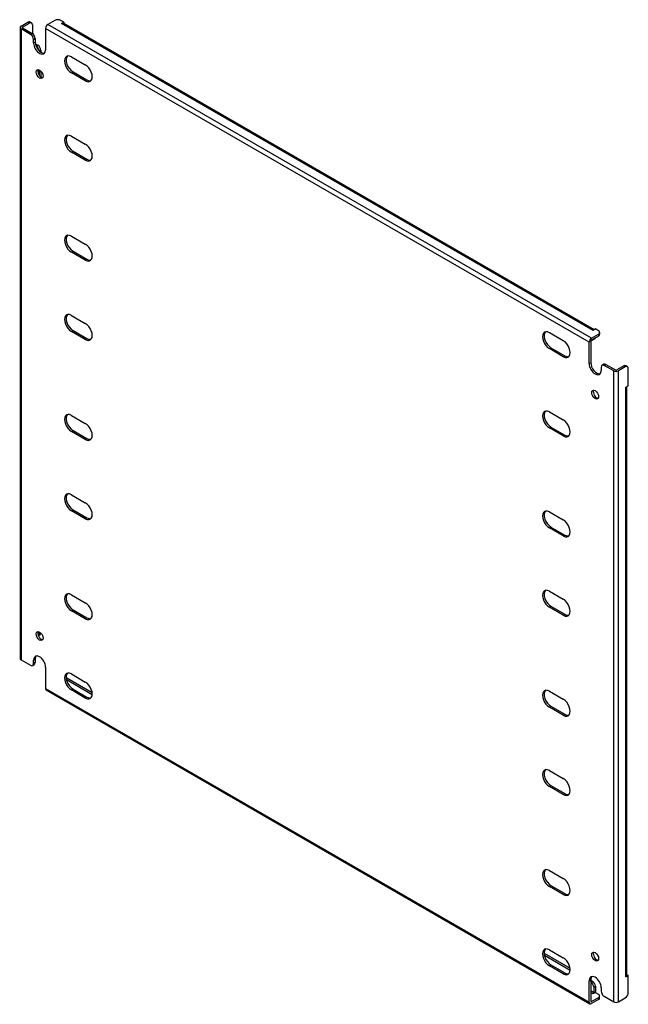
# Model space of a CAD drawing. Header units: inches. Extents: x 155.1 to 173.1, y 54.9 to 84.1.
import ezdxf

# ---------------------------------------------------------------- set-up
doc = ezdxf.new("R2010")
doc.units = ezdxf.units.IN
doc.header["$MEASUREMENT"] = 0
doc.layers.add('Visible Edges(ANSI)', color=7, linetype='Continuous', lineweight=25)
doc.layers.add('Visible Tangent Edges(ANSI)', color=7, linetype='Continuous', lineweight=25)

msp = doc.modelspace()

# ---------------------------------------------------------------- linework, layer by layer
at = {"layer": 'Visible Edges(ANSI)'}
for p, q in [((155.1, 83.862), (155.303, 83.979)), ((155.148, 83.834), (155.352, 83.951)), ((155.366, 83.985), (155.414, 83.958)), ((156.099, 84.03), (155.895, 83.913)), ((156.364, 83.979), (156.276, 84.03)), ((156.294, 83.939), (156.364, 83.979)), ((172.056, 74.872), (156.344, 83.944)), ((156.364, 83.979), (156.364, 83.932)), ((155.071, 83.821), (155.071, 65.144)), ((155.383, 83.617), (155.1, 83.781)), ((155.148, 83.809), (155.431, 83.645)), ((155.44, 83.9), (155.44, 83.64)), ((155.825, 83.791), (155.825, 83.158)), ((156.294, 83.939), (156.294, 83.939)), ((156.294, 83.939), (156.294, 83.939)), ((155.472, 83.362), (155.472, 83.464)), ((155.52, 83.492), (155.52, 83.39)), ((155.524, 83.341), (155.599, 83.298)), ((155.543, 83.275), (155.551, 83.271)), ((155.687, 83.145), (155.687, 83.089)), ((156.592, 82.952), (157.003, 82.714)), ((155.639, 82.567), (155.639, 82.406)), ((155.687, 82.53), (155.687, 82.359)), ((156.64, 82.506), (157.051, 82.269)), ((157.003, 82.241), (156.592, 82.479)), ((156.592, 80.605), (157.003, 80.367)), ((156.64, 80.159), (157.051, 79.921)), ((157.003, 79.893), (156.592, 80.131)), ((156.592, 77.645), (157.003, 77.407)), ((157.003, 76.934), (156.592, 77.171)), ((156.64, 77.199), (157.051, 76.961)), ((156.592, 75.297), (157.003, 75.06)), ((157.003, 74.586), (156.592, 74.824)), ((156.64, 74.852), (157.051, 74.614)), ((170.734, 74.787), (171.145, 74.55)), ((171.982, 74.625), (172.186, 74.743)), ((171.982, 74.57), (172.186, 74.687)), ((172.097, 74.896), (172.027, 74.855)), ((172.027, 74.855), (172.027, 74.855)), ((172.027, 74.855), (172.027, 74.855)), ((172.186, 74.845), (172.097, 74.896)), ((172.222, 74.794), (172.222, 74.738)), ((170.782, 74.341), (171.194, 74.104)), ((171.912, 73.87), (171.912, 74.504)), ((171.96, 74.532), (171.96, 73.898)), ((172.071, 74.599), (172.023, 74.571)), ((171.145, 74.076), (170.734, 74.314)), ((172.266, 73.768), (172.266, 73.666)), ((172.291, 73.825), (172.34, 73.853)), ((172.637, 73.655), (172.354, 73.819)), ((172.402, 73.847), (172.686, 73.683)), ((172.933, 73.801), (172.729, 73.683)), ((172.981, 73.773), (172.777, 73.655)), ((173.044, 73.779), (172.996, 73.807)), ((173.07, 73.212), (173.07, 73.722)), ((172.999, 73.171), (173.07, 73.212)), ((172.999, 73.171), (172.999, 73.171)), ((173, 73.171), (172.999, 73.171)), ((173.029, 55.759), (173.029, 73.188)), ((156.592, 72.338), (157.003, 72.1)), ((170.734, 72.44), (171.145, 72.202)), ((170.782, 71.994), (171.194, 71.756)), ((157.003, 71.626), (156.592, 71.864)), ((156.64, 71.892), (157.051, 71.654)), ((171.145, 71.729), (170.734, 71.966)), ((156.592, 69.99), (157.003, 69.753)), ((157.003, 69.279), (156.592, 69.517)), ((156.64, 69.544), (157.051, 69.307)), ((170.734, 69.48), (171.145, 69.242)), ((171.145, 68.769), (170.734, 69.006)), ((170.782, 69.034), (171.194, 68.796)), ((170.734, 67.132), (171.145, 66.895)), ((156.592, 67.03), (157.003, 66.793)), ((157.003, 66.319), (156.592, 66.557)), ((156.64, 66.585), (157.051, 66.347)), ((171.145, 66.421), (170.734, 66.659)), ((170.782, 66.687), (171.194, 66.449)), ((155.639, 65.931), (155.639, 65.869)), ((155.662, 65.839), (155.614, 65.812)), ((155.1, 65.103), (155.383, 64.94)), ((155.472, 64.991), (155.472, 65.093)), ((155.52, 65.121), (155.52, 65.019)), ((155.446, 64.934), (155.494, 64.961)), ((155.825, 64.889), (155.825, 64.255)), ((156.443, 64.521), (157.208, 64.08)), ((156.453, 64.572), (157.205, 64.137)), ((156.592, 64.683), (157.003, 64.445)), ((155.846, 64.21), (171.933, 54.922)), ((157.003, 63.972), (156.592, 64.209)), ((156.64, 64.237), (157.051, 64)), ((170.734, 64.173), (171.145, 63.935)), ((171.145, 63.461), (170.734, 63.699)), ((170.782, 63.727), (171.194, 63.489)), ((170.734, 61.825), (171.145, 61.588)), ((171.145, 61.114), (170.734, 61.352)), ((170.782, 61.379), (171.194, 61.142)), ((170.734, 58.865), (171.145, 58.628)), ((171.145, 58.154), (170.734, 58.392)), ((170.782, 58.42), (171.194, 58.182)), ((170.577, 56.417), (171.347, 55.972)), ((170.585, 56.357), (171.35, 55.915)), ((170.734, 56.518), (171.145, 56.28)), ((171.145, 55.807), (170.734, 56.044)), ((170.782, 56.072), (171.194, 55.835)), ((173.07, 55.759), (172.999, 55.718)), ((172.999, 55.718), (172.999, 55.719)), ((172.999, 55.719), (173, 55.719)), ((173.029, 55.783), (173.07, 55.759)), ((173.07, 55.249), (173.07, 55.759)), ((171.912, 54.967), (171.912, 55.601)), ((171.96, 55.629), (171.96, 54.995)), ((171.96, 55.618), (172.009, 55.59)), ((171.96, 55.563), (171.961, 55.562)), ((172.049, 55.409), (172.049, 55.251)), ((172.097, 55.437), (172.097, 55.279)), ((172.266, 55.397), (172.266, 55.295)), ((172.186, 55.1), (171.982, 54.983)), ((172.097, 55.253), (172.027, 55.213)), ((172.027, 55.213), (172.027, 55.213)), ((172.027, 55.213), (172.027, 55.213)), ((172.097, 55.253), (172.186, 55.202)), ((172.222, 55.096), (172.222, 55.151)), ((172.354, 55.142), (172.637, 54.978)), ((172.777, 54.978), (172.981, 55.096)), ((172.186, 55.045), (171.982, 54.927))]:
    msp.add_line(p, q, dxfattribs=at)
for centre, major_axis, start_param, end_param in [((155.303, 83.877), (0.062, 0.108), 0, 0.785398), ((155.352, 83.849), (0.062, 0.108), 5.497787, 7.068583), ((156.187, 83.979), (0.125, 0), 0.785398, 2.356194), ((156.294, 83.858), (0.0495, 0.0857), 0, 0.785398), ((155.17, 83.821), (-0.099, 0), 5.497787, 7.068583), ((155.17, 83.821), (-0.031, 0), 5.497787, 7.068583), ((155.895, 83.832), (0.0495, 0.0857), 0.785398, 2.356194), ((155.383, 83.515), (0.062, -0.108), 0.785398, 2.356194), ((155.431, 83.543), (-0.063, 0.108), 3.926991, 5.497787), ((155.649, 83.26), (0.125, -0.217), 3.926991, 7.068583), ((155.697, 83.288), (0.125, -0.217), 3.926991, 6.089646), ((155.551, 83.168), (0.062, -0.108), 0.887242, 2.356194), ((155.599, 83.196), (-0.063, 0.108), 3.926991, 5.497787), ((156.592, 82.715), (-0.145, 0.251), 5.497787, 8.63938), ((156.64, 82.743), (-0.145, 0.251), 0.166574, 2.356194), ((155.697, 82.471), (-0.073, 0.126), 0.338008, 2.803584), ((157.003, 82.478), (0.145, -0.251), 5.497787, 8.63938), ((157.051, 82.505), (0.145, -0.251), 5.497787, 6.116612), ((156.592, 80.368), (-0.145, 0.251), 5.497787, 8.63938), ((156.64, 80.396), (-0.145, 0.251), 0.166574, 2.356194), ((157.003, 80.13), (0.145, -0.251), 5.497787, 8.63938), ((157.051, 80.158), (0.145, -0.251), 5.497787, 6.116612), ((156.592, 77.408), (-0.145, 0.251), 5.497787, 8.63938), ((156.64, 77.436), (-0.145, 0.251), 0.166574, 2.356194), ((157.003, 77.17), (0.145, -0.251), 5.497787, 8.63938), ((157.051, 77.198), (0.145, -0.251), 5.497787, 6.116612), ((156.592, 75.061), (-0.145, 0.251), 5.497787, 8.63938), ((156.64, 75.088), (-0.145, 0.251), 0.166574, 2.356194), ((157.003, 74.823), (0.145, -0.251), 5.497787, 8.63938), ((170.734, 74.55), (-0.145, 0.251), 5.497787, 8.63938), ((170.782, 74.578), (-0.145, 0.251), 0.166574, 2.356194), ((171.982, 74.544), (0.0495, 0.0857), 0.785398, 2.356194), ((172.027, 74.774), (0.0495, 0.0857), 0.721823, 0.785398), ((172.009, 74.708), (0.063, -0.108), 0, 0.557599), ((172.097, 74.794), (0.125, 0), 5.497787, 7.068583), ((172.097, 74.738), (0.125, 0), 5.497787, 6.283185), ((157.051, 74.851), (0.145, -0.251), 5.497787, 6.116612), ((171.145, 74.313), (0.145, -0.251), 5.497787, 8.63938), ((171.982, 74.544), (0.0155, 0.0268), 0.785398, 2.356194), ((171.961, 74.68), (0.063, -0.108), 5.726091, 6.840784), ((171.194, 74.34), (0.145, -0.251), 5.497787, 6.116612), ((172.089, 73.768), (0.125, -0.217), 3.926991, 7.068583), ((172.137, 73.796), (0.125, -0.217), 3.926991, 6.089646), ((172.354, 73.717), (-0.062, 0.108), 5.497787, 7.068583), ((172.402, 73.745), (-0.062, 0.108), 5.497787, 6.283185), ((172.933, 73.699), (0.062, 0.108), 0, 0.785398), ((172.981, 73.671), (0.062, 0.108), 5.497787, 7.068583), ((172.707, 73.696), (0.099, 0), 3.926991, 5.497787), ((172.707, 73.696), (0.031, 0), 3.926991, 5.497787), ((172.93, 73.212), (0.099, 0), 5.497787, 5.561362), ((172.137, 72.979), (-0.073, 0.126), 0.338008, 2.803584), ((156.592, 72.101), (-0.145, 0.251), 5.497787, 8.63938), ((156.64, 72.129), (-0.145, 0.251), 0.166574, 2.356194), ((170.734, 72.203), (-0.145, 0.251), 5.497787, 8.63938), ((170.782, 72.231), (-0.145, 0.251), 0.166574, 2.356194), ((157.003, 71.863), (0.145, -0.251), 5.497787, 8.63938), ((171.145, 71.965), (0.145, -0.251), 5.497787, 8.63938), ((171.194, 71.993), (0.145, -0.251), 5.497787, 6.116612), ((157.051, 71.891), (0.145, -0.251), 5.497787, 6.116612), ((156.592, 69.753), (-0.145, 0.251), 5.497787, 8.63938), ((156.64, 69.781), (-0.145, 0.251), 0.166574, 2.356194), ((157.003, 69.516), (0.145, -0.251), 5.497787, 8.63938), ((170.734, 69.243), (-0.145, 0.251), 5.497787, 8.63938), ((170.782, 69.271), (-0.145, 0.251), 0.166574, 2.356194), ((157.051, 69.544), (0.145, -0.251), 5.497787, 6.116612), ((171.145, 69.006), (0.145, -0.251), 5.497787, 8.63938), ((171.194, 69.033), (0.145, -0.251), 5.497787, 6.116612), ((156.592, 66.794), (-0.145, 0.251), 5.497787, 8.63938), ((156.64, 66.821), (-0.145, 0.251), 0.166574, 2.356194), ((170.734, 66.896), (-0.145, 0.251), 5.497787, 8.63938), ((170.782, 66.923), (-0.145, 0.251), 0.166574, 2.356194), ((157.003, 66.556), (0.145, -0.251), 5.497787, 8.63938), ((171.145, 66.658), (0.145, -0.251), 5.497787, 8.63938), ((157.051, 66.584), (0.145, -0.251), 5.497787, 6.116612), ((171.194, 66.686), (0.145, -0.251), 5.497787, 6.116612), ((155.697, 65.835), (-0.073, 0.126), 0.338008, 2.803584), ((155.599, 65.948), (0.063, -0.108), 0, 0.762813), ((155.551, 65.92), (0.062, -0.108), 0.012335, 0.785398), ((155.17, 65.144), (-0.099, 0), 0, 0.785398), ((155.649, 64.991), (-0.125, 0.217), 3.926991, 7.068583), ((155.431, 65.07), (0.062, -0.108), 0, 0.785398), ((155.697, 65.019), (-0.125, 0.217), 0.193539, 0.785398), ((155.383, 65.042), (0.062, -0.108), 5.497787, 7.068583), ((156.592, 64.446), (-0.145, 0.251), 5.497787, 8.63938), ((156.64, 64.474), (-0.145, 0.251), 0.166574, 2.356194), ((156.453, 64.469), (-0.062, 0.108), 5.497787, 5.695787), ((157.003, 64.209), (0.145, -0.251), 5.497787, 8.63938), ((155.895, 64.296), (-0.0495, -0.0857), 5.497787, 6.283185), ((170.734, 63.936), (-0.145, 0.251), 5.497787, 8.63938), ((170.782, 63.964), (-0.145, 0.251), 0.166574, 2.356194), ((157.051, 64.236), (0.145, -0.251), 5.497787, 6.116612), ((171.145, 63.698), (0.145, -0.251), 5.497787, 8.63938), ((171.194, 63.726), (0.145, -0.251), 5.497787, 6.116612), ((170.734, 61.588), (-0.145, 0.251), 5.497787, 8.63938), ((170.782, 61.616), (-0.145, 0.251), 0.166574, 2.356194), ((171.145, 61.351), (0.145, -0.251), 5.497787, 8.63938), ((171.194, 61.379), (0.145, -0.251), 5.497787, 6.116612), ((170.734, 58.629), (-0.145, 0.251), 5.497787, 8.63938), ((170.782, 58.656), (-0.145, 0.251), 0.166574, 2.356194), ((171.145, 58.391), (0.145, -0.251), 5.497787, 8.63938), ((171.194, 58.419), (0.145, -0.251), 5.497787, 6.116612), ((170.734, 56.281), (-0.145, 0.251), 5.497787, 8.63938), ((170.782, 56.309), (-0.145, 0.251), 0.166574, 2.356194), ((171.145, 56.044), (0.145, -0.251), 5.497787, 8.63938), ((172.137, 56.343), (-0.073, 0.126), 0.338008, 2.803584), ((171.194, 56.071), (0.145, -0.251), 5.497787, 6.116612), ((172.089, 55.499), (-0.125, 0.217), 3.926991, 7.068583), ((172.137, 55.527), (-0.125, 0.217), 0.193539, 0.785398), ((172.93, 55.759), (0.099, 0), 5.497787, 6.283185), ((171.961, 55.46), (0.062, -0.108), 0.785398, 2.356194), ((172.009, 55.488), (-0.063, 0.108), 3.926991, 5.497787), ((172.027, 55.238), (0.0155, 0.0268), 3.926991, 5.497787), ((172.027, 55.238), (0.0495, 0.0857), 5.177171, 5.497787), ((172.097, 55.151), (0.125, 0), 5.497787, 7.068583), ((172.097, 55.096), (0.125, 0), 5.497787, 6.283185), ((172.354, 55.244), (-0.062, 0.108), 0.785398, 2.356194), ((172.981, 55.198), (-0.063, -0.108), 0.785398, 2.356194), ((171.982, 55.008), (-0.0495, -0.0857), 5.497787, 7.068583), ((171.982, 55.008), (-0.0155, -0.0268), 5.497787, 7.068583), ((172.707, 55.019), (0.099, 0), 3.926991, 5.497787)]:
    msp.add_ellipse(centre, major_axis=major_axis, ratio=0.57735, start_param=start_param, end_param=end_param, dxfattribs=at)
for centre, major_axis in [((155.649, 82.443), (0.072, -0.126)), ((172.089, 72.952), (0.072, -0.126)), ((155.649, 65.807), (-0.072, 0.126)), ((172.089, 56.316), (-0.072, 0.126))]:
    msp.add_ellipse(centre, major_axis=major_axis, ratio=0.57735, dxfattribs=at)
at = {"layer": 'Visible Tangent Edges(ANSI)'}
for p, q in [((155.303, 83.979), (155.352, 83.951)), ((155.1, 83.781), (155.1, 65.103)), ((155.148, 83.809), (155.148, 83.834)), ((171.912, 74.504), (155.825, 83.791)), ((171.982, 74.625), (155.895, 83.913)), ((172.027, 74.855), (156.294, 83.939)), ((155.431, 83.645), (155.383, 83.617)), ((155.472, 83.464), (155.52, 83.492)), ((155.472, 83.362), (155.52, 83.39)), ((155.599, 83.298), (155.551, 83.271)), ((155.646, 83.121), (155.687, 83.145)), ((156.592, 82.479), (156.64, 82.506)), ((157.003, 82.241), (157.051, 82.269)), ((156.592, 80.131), (156.64, 80.159)), ((157.003, 79.893), (157.051, 79.921)), ((156.592, 77.171), (156.64, 77.199)), ((157.003, 76.934), (157.051, 76.961)), ((156.592, 74.824), (156.64, 74.852)), ((172.186, 74.743), (172.186, 74.687)), ((157.003, 74.586), (157.051, 74.614)), ((170.734, 74.314), (170.782, 74.341)), ((171.145, 74.076), (171.194, 74.104)), ((171.912, 73.87), (171.96, 73.898)), ((172.354, 73.819), (172.402, 73.847)), ((172.933, 73.801), (172.981, 73.773)), ((172.637, 54.978), (172.637, 73.655)), ((172.777, 54.978), (172.777, 73.655)), ((173, 55.719), (173, 73.171)), ((170.734, 71.966), (170.782, 71.994)), ((156.592, 71.864), (156.64, 71.892)), ((171.145, 71.729), (171.194, 71.756)), ((157.003, 71.626), (157.051, 71.654)), ((156.592, 69.517), (156.64, 69.544)), ((157.003, 69.279), (157.051, 69.307)), ((170.734, 69.006), (170.782, 69.034)), ((171.145, 68.769), (171.194, 68.796)), ((156.592, 66.557), (156.64, 66.585)), ((170.734, 66.659), (170.782, 66.687)), ((157.003, 66.319), (157.051, 66.347)), ((171.145, 66.421), (171.194, 66.449)), ((155.686, 65.896), (155.639, 65.869)), ((155.472, 65.093), (155.52, 65.121)), ((155.52, 65.019), (155.472, 64.991)), ((156.436, 64.562), (156.453, 64.572)), ((155.825, 64.255), (171.912, 54.967)), ((156.592, 64.209), (156.64, 64.237)), ((157.003, 63.972), (157.051, 64)), ((170.734, 63.699), (170.782, 63.727)), ((171.145, 63.461), (171.194, 63.489)), ((170.734, 61.352), (170.782, 61.379)), ((171.145, 61.114), (171.194, 61.142)), ((170.734, 58.392), (170.782, 58.42)), ((171.145, 58.154), (171.194, 58.182)), ((170.734, 56.044), (170.782, 56.072)), ((171.145, 55.807), (171.194, 55.835)), ((171.912, 55.601), (171.96, 55.629)), ((172.009, 55.59), (171.961, 55.562)), ((172.049, 55.409), (172.097, 55.437)), ((172.049, 55.251), (171.96, 55.302)), ((172.027, 55.213), (171.96, 55.252)), ((172.186, 55.1), (172.186, 55.045)), ((171.982, 54.983), (171.96, 54.995))]:
    msp.add_line(p, q, dxfattribs=at)

doc.saveas('drawing.dxf')
